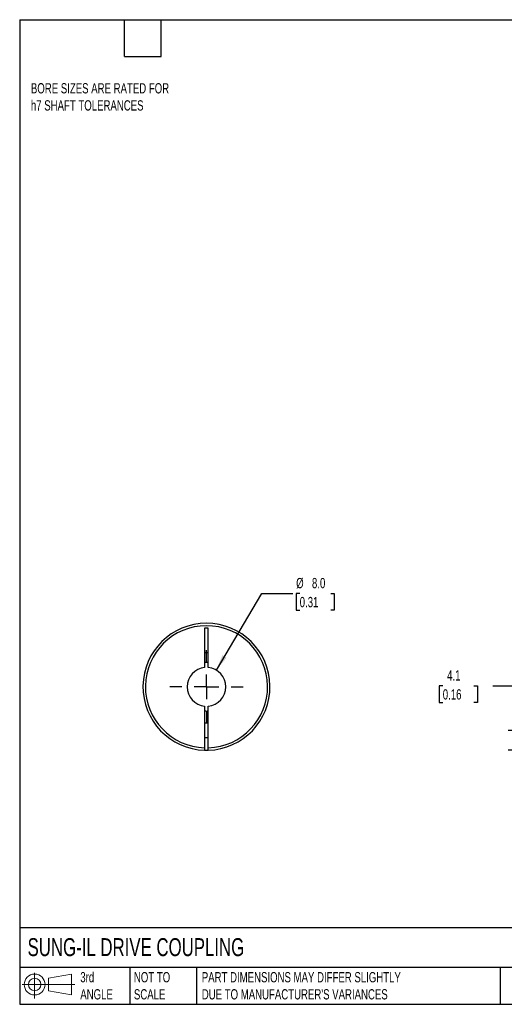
# Model space of a CAD drawing. Header units: millimetres. Extents: x 6 to 273, y 6 to 210.
# Tile 1 of 3: x 6 to 106, y 6 to 210. Entities that reach past the tile are written whole.
import ezdxf

# ---------------------------------------------------------------- set-up
doc = ezdxf.new("R2010")
doc.units = ezdxf.units.MM
doc.linetypes.add('SLD-Center', pattern=[19.05, 15.24, -1.27, 1.27, -1.27])
doc.linetypes.add('SLD-Solid', pattern=[0])
doc.layers.add('CENTER', color=40, linetype='SLD-Center')
doc.layers.add('SLD-DEFPOINTS', color=7, linetype='Continuous')
doc.layers.add('DIMENSIONS', color=140, linetype='SLD-Solid', lineweight=25)
doc.layers.add('TEXT', color=140, linetype='SLD-Solid', lineweight=25)
doc.styles.add('SLDTEXTSTYLE0', font='TXT', dxfattribs={"width": 0.7})
doc.dimstyles.new('SLDDIMSTYLE0', dxfattribs={"dimtxt": 2.158008, "dimasz": 3.302, "dimexe": 0, "dimexo": 0.0625, "dimgap": 0.539502, "dimtad": 0, "dimtih": 1, "dimtoh": 1, "dimdec": 1, "dimrnd": 1e-09, "dimzin": 12, "dimdsep": 46, "dimtxsty": 'SLDTEXTSTYLE0', "dimsah": 1, "dimcen": 0.09, "dimadec": 0, "dimazin": 3, "dimtfac": 1, "dimtdec": 1, "dimtmove": 0, "dimatfit": 0, "dimfxl": 0, "dimfrac": 2, "dimtolj": 1, "dimtzin": 12, "dimarcsym": 0})
doc.dimstyles.new('SLDDIMSTYLE3', dxfattribs={"dimtxt": 2.158008, "dimasz": 3.302, "dimexe": 0, "dimexo": 0.0625, "dimgap": 0.539502, "dimtad": 0, "dimtih": 1, "dimtoh": 1, "dimdec": 1, "dimrnd": 1e-09, "dimzin": 4, "dimdsep": 46, "dimtxsty": 'SLDTEXTSTYLE0', "dimsah": 1, "dimcen": 0, "dimadec": 0, "dimazin": 1, "dimtfac": 1, "dimtdec": 1, "dimtofl": 0, "dimtmove": 0, "dimatfit": 3, "dimfxl": 0, "dimfrac": 2, "dimtolj": 1, "dimtzin": 12, "dimarcsym": 0})

# ---------------------------------------------------------------- blocks, each defined once
blk = doc.blocks.new('Block11')
at = {"color": 7, "linetype": 'SLD-Solid', "lineweight": 18}
for p, q in [((2.59, 5.31), (2.59, 0)), ((5.48, 4.17), (10.18, 5.03)), ((5.48, 1.6), (5.48, 4.17)), ((10.18, 5.03), (10.18, 0.73)), ((0, 2.88), (10.87, 2.88)), ((5.48, 1.6), (10.18, 0.73))]:
    blk.add_line(p, q, dxfattribs=at)
for radius in [2.15, 1.29]:
    blk.add_circle((2.59, 2.88), radius, dxfattribs=at)
blk = doc.blocks.new('Block12')
at = {"layer": 'SLD-DEFPOINTS'}
blk.add_blockref('Block11', (0, 0), dxfattribs=at)
blk = doc.blocks.new('_D_1')
at = {"layer": 'DIMENSIONS'}
for p, q in [((93.62, 72.07), (92.89, 72.07)), ((92.89, 72.07), (92.89, 68.64)), ((100.03, 72.07), (100.76, 72.07)), ((100.76, 72.07), (100.76, 68.64)), ((103.92, 72.07), (110.27, 72.07)), ((110.27, 72.07), (110.27, 62.88)), ((92.89, 68.64), (93.62, 68.64)), ((100.76, 68.64), (100.03, 68.64)), ((120.81, 62.88), (107.1, 62.88)), ((123.1, 58.79), (107.1, 58.79)), ((110.27, 58.79), (110.27, 52.44))]:
    blk.add_line(p, q, dxfattribs=at)
for points in [[(110.27, 62.88), (110.78, 66.18), (109.76, 66.18)], [(110.27, 58.79), (109.76, 55.48), (110.78, 55.48)]]:
    blk.add_solid(points, dxfattribs=at)
at = {"layer": 'DIMENSIONS', "char_height": 2.117, "attachment_point": 1, "style": 'SLDTEXTSTYLE0'}
for s, insert in [('4.1', (94.52, 75.29)), ('0.16', (93.62, 71.37))]:
    blk.add_mtext(s, dxfattribs=dict(at, insert=insert))
blk = doc.blocks.new('_D_8')
at = {"layer": 'DIMENSIONS'}
for p, q in [((46.92, 75.32), (56.31, 91.13)), ((56.31, 91.13), (62.66, 91.13)), ((64.11, 91.13), (63.39, 91.13)), ((63.39, 91.13), (63.39, 87.7)), ((70.53, 91.13), (71.25, 91.13)), ((71.25, 91.13), (71.25, 87.7)), ((63.39, 87.7), (64.11, 87.7)), ((71.25, 87.7), (70.53, 87.7))]:
    blk.add_line(p, q, dxfattribs=at)
blk.add_solid([(46.92, 75.32), (49.04, 77.9), (48.17, 78.42)], dxfattribs=at)
at = {"layer": 'DIMENSIONS', "char_height": 2.117, "attachment_point": 1, "style": 'SLDTEXTSTYLE0'}
for s, insert in [('%%c', (63.38, 94.34)), ('8.0', (66.64, 94.34)), ('0.31', (64.11, 90.42))]:
    blk.add_mtext(s, dxfattribs=dict(at, insert=insert))
blk = doc.blocks.new('SW_CENTERMARKSYMBOL_3')
at = {"layer": 'CENTER', "color": 0}
for p, q in [((0, 5.08), (0, 7.54)), ((0, 0), (0, 2.54)), ((-5.08, 0), (-7.54, 0)), ((0, 0), (-2.54, 0)), ((0, 0), (0, -2.54)), ((0, 0), (2.54, 0)), ((5.08, 0), (7.54, 0)), ((0, -5.08), (0, -7.54))]:
    blk.add_line(p, q, dxfattribs=at)

msp = doc.modelspace()

# ---------------------------------------------------------------- linework, layer by layer
for p, q in [((45.25, 83.98), (44.5, 83.98)), ((44.5, 83.98), (44.5, 75.86)), ((45.25, 75.86), (45.25, 83.98)), ((44.5, 78.98), (45.25, 78.98)), ((44.5, 67.9), (44.5, 59.29)), ((45.25, 59.29), (45.25, 67.9)), ((45.25, 64.38), (44.5, 64.38)), ((44.5, 61.38), (45.25, 61.38))]:
    msp.add_line(p, q)
for radius, start, end in [(13.1, 271.6404, 268.3596), (12.6, 271.7055, 268.2945), (4, 95.3794, 264.6206), (5, 85.6988, 94.3012), (4, 275.3794, 84.6206), (5, 265.6988, 274.3012), (13.1, 268.3596, 271.6404)]:
    msp.add_arc((44.88, 71.88), radius, start, end)
for points in [[(44.5, 59.29), (44.5, 59.15), (44.5, 59.03), (44.5, 58.84), (44.5, 58.79), (44.5, 58.79)], [(45.25, 58.79), (45.25, 58.79), (45.25, 58.84), (45.25, 59.03), (45.25, 59.15), (45.25, 59.29)]]:
    msp.add_open_spline(points, degree=3, knots=[0, 0, 0, 0, 0.5, 0.5, 1, 1, 1, 1])
at = {"layer": 'TEXT'}
for p, q in [((6.35, 209.55), (273.05, 209.55)), ((6.35, 209.55), (6.35, 6.35)), ((27.94, 201.93), (27.94, 209.55)), ((35.56, 201.93), (35.56, 209.55)), ((27.94, 201.93), (35.56, 201.93)), ((273.05, 22.13), (6.35, 22.13)), ((273.05, 13.97), (6.35, 13.97)), ((29.04, 13.97), (29.04, 6.35)), ((42.84, 13.97), (42.84, 6.35)), ((105.48, 13.97), (105.48, 6.35)), ((6.35, 6.35), (273.05, 6.35))]:
    msp.add_line(p, q, dxfattribs=at)

# ---------------------------------------------------------------- block references
at = {"layer": 'CENTER'}
msp.add_blockref('SW_CENTERMARKSYMBOL_3', (44.88, 71.88), dxfattribs=at)
at = {"layer": 'SLD-DEFPOINTS'}
msp.add_blockref('Block12', (6.84, 7.55), dxfattribs=at)

# ---------------------------------------------------------------- texts
at = {"layer": 'TEXT', "attachment_point": 1, "style": 'SLDTEXTSTYLE0'}
for s, insert, char_height in [('BORE SIZES ARE RATED FOR^Jh7 SHAFT TOLERANCES', (8.66, 196.45), 2.1167), ('SUNG-IL DRIVE COUPLING', (7.97, 20), 3.7042), ('3rd^JANGLE', (18.85, 13), 2.117), ('NOT TO^JSCALE', (29.91, 13), 2.1167), ("PART DIMENSIONS MAY DIFFER SLIGHTLY ^JDUE TO MANUFACTURER'S VARIANCES", (43.91, 13), 2.1167)]:
    msp.add_mtext(s, dxfattribs=dict(at, insert=insert, char_height=char_height))

# ---------------------------------------------------------------- dimensions: what is measured, and where the dimension line sits
at = {"layer": 'DIMENSIONS'}
dim = msp.add_diameter_dim_2p(p1=(42.83, 68.44), p2=(46.92, 75.32), dimstyle='SLDDIMSTYLE3', dxfattribs=at)
dim.commit()
dim.dimension.update_dxf_attribs({"geometry": '_D_8', "text_midpoint": (67.32, 91.13), "dimtype": 163})
dim = msp.add_linear_dim(base=(110.27, 62.88), p1=(124.37, 58.79), p2=(122.08, 62.88), angle=90, dimstyle='SLDDIMSTYLE0', dxfattribs=at)
dim.commit()
dim.dimension.update_dxf_attribs({"geometry": '_D_1', "text_midpoint": (110.27, 72.07), "dimtype": 160})

doc.saveas('drawing.dxf')
